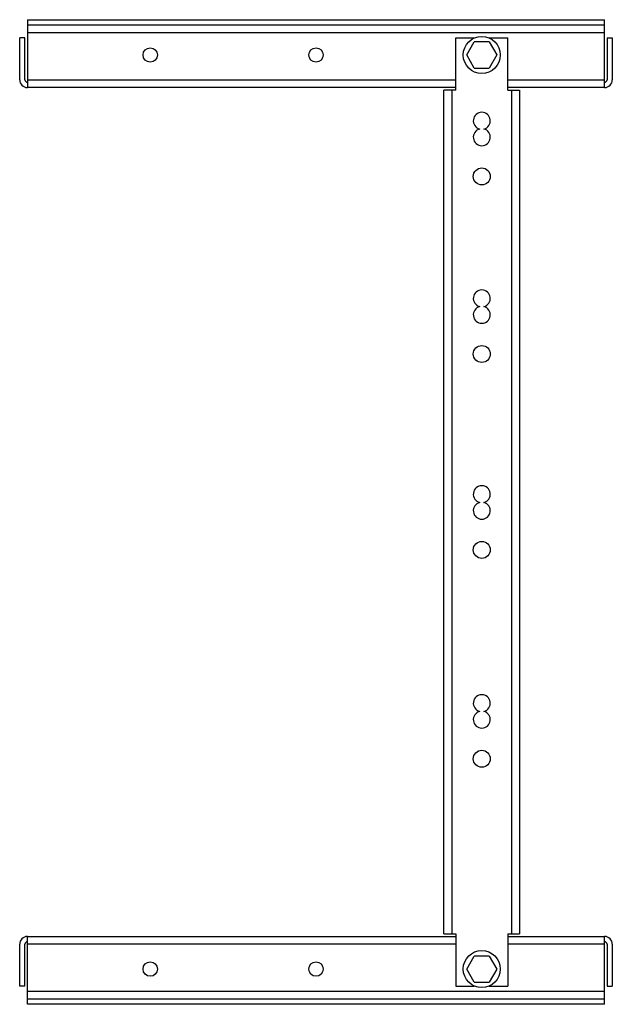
# Model space of a CAD drawing. Header units: millimetres. Extents: x 43 to 270, y 33 to 410.
import ezdxf

# ---------------------------------------------------------------- set-up
doc = ezdxf.new("R2010")
doc.units = ezdxf.units.MM
doc.header["$LTSCALE"] = 28.68232
doc.layers.get('0').update_dxf_attribs({"linetype": 'CONTINUOUS'})

msp = doc.modelspace()

# ---------------------------------------------------------------- linework, layer by layer
at = {"color": 7}
for p, q in [((45.6, 409.58), (45.6, 383.58)), ((45.6, 409.58), (266.6, 409.58)), ((45.6, 407.58), (266.6, 407.58)), ((266.6, 383.58), (266.6, 409.58)), ((266.6, 404.58), (45.6, 404.58)), ((42.6, 386.58), (42.6, 402.58)), ((44.6, 402.58), (42.6, 402.58)), ((44.6, 386.58), (44.6, 402.58)), ((209.6, 382.58), (209.6, 402.58)), ((209.6, 402.58), (216.74, 402.58)), ((213.82, 396.08), (216.71, 401.08)), ((222.49, 401.08), (216.71, 401.08)), ((222.46, 402.58), (229.6, 402.58)), ((222.49, 401.08), (225.37, 396.08)), ((229.6, 382.58), (229.6, 402.58)), ((267.6, 402.58), (267.6, 386.58)), ((267.6, 402.58), (269.6, 402.58)), ((269.6, 402.58), (269.6, 386.58)), ((216.71, 391.08), (213.82, 396.08)), ((225.37, 396.08), (222.49, 391.08)), ((216.71, 391.08), (222.49, 391.08)), ((45.6, 386.58), (209.6, 386.58)), ((229.6, 386.58), (266.6, 386.58)), ((209.6, 383.58), (45.6, 383.58)), ((205.1, 59.58), (205.1, 382.58)), ((209.6, 382.58), (205.1, 382.58)), ((208.1, 382.58), (208.1, 59.58)), ((266.6, 383.58), (229.6, 383.58)), ((229.6, 382.58), (234.1, 382.58)), ((231.1, 59.58), (231.1, 382.58)), ((234.1, 382.58), (234.1, 59.58)), ((45.6, 58.58), (209.6, 58.58)), ((45.6, 32.58), (45.6, 58.58)), ((205.1, 59.58), (209.6, 59.58)), ((209.6, 59.58), (209.6, 39.58)), ((229.6, 59.58), (234.1, 59.58)), ((229.6, 59.58), (229.6, 39.58)), ((229.6, 58.58), (266.6, 58.58)), ((266.6, 32.58), (266.6, 58.58)), ((42.6, 39.58), (42.6, 55.58)), ((44.6, 39.58), (44.6, 55.58)), ((209.6, 55.58), (45.6, 55.58)), ((266.6, 55.58), (229.6, 55.58)), ((267.6, 55.58), (267.6, 39.58)), ((269.6, 55.58), (269.6, 39.58)), ((213.82, 46.08), (216.71, 51.08)), ((222.49, 51.08), (216.71, 51.08)), ((222.49, 51.08), (225.37, 46.08)), ((216.71, 41.08), (213.82, 46.08)), ((225.37, 46.08), (222.49, 41.08)), ((44.6, 39.58), (42.6, 39.58)), ((209.6, 39.58), (216.74, 39.58)), ((216.71, 41.08), (222.49, 41.08)), ((222.46, 39.58), (229.6, 39.58)), ((267.6, 39.58), (269.6, 39.58)), ((45.6, 37.58), (266.6, 37.58)), ((266.6, 34.58), (45.6, 34.58)), ((266.6, 32.58), (45.6, 32.58))]:
    msp.add_line(p, q, dxfattribs=at)
for centre, radius in [((219.6, 396.08), 7.1), ((92.6, 396.08), 2.75), ((156.1, 396.08), 2.75), ((219.6, 349.58), 3.25), ((219.6, 281.58), 3.25), ((219.6, 206.58), 3.25), ((219.6, 126.58), 3.25), ((219.6, 46.08), 7.1), ((92.6, 46.08), 2.75), ((156.1, 46.08), 2.75)]:
    msp.add_circle(centre, radius, dxfattribs=at)
for centre, radius, start, end in [((45.6, 386.58), 3, 180, 270), ((45.6, 386.58), 1, 180, 270), ((266.6, 386.58), 3, 270, 360), ((266.6, 386.58), 1, 270, 360), ((219.6, 370.88), 3.25, 284.25, 255.75), ((219.6, 364.58), 3.25, 104.25, 75.75), ((219.6, 302.88), 3.25, 284.25, 255.75), ((219.6, 296.58), 3.25, 104.25, 75.75), ((219.6, 227.88), 3.25, 284.25, 255.75), ((219.6, 221.58), 3.25, 104.25, 75.75), ((219.6, 147.88), 3.25, 284.25, 255.75), ((219.6, 141.58), 3.25, 104.25, 75.75), ((45.6, 55.58), 3, 90, 180), ((45.6, 55.58), 1, 90, 180), ((266.6, 55.58), 3, 0, 90), ((266.6, 55.58), 1, 0, 90)]:
    msp.add_arc(centre, radius, start, end, dxfattribs=at)

doc.saveas('drawing.dxf')
